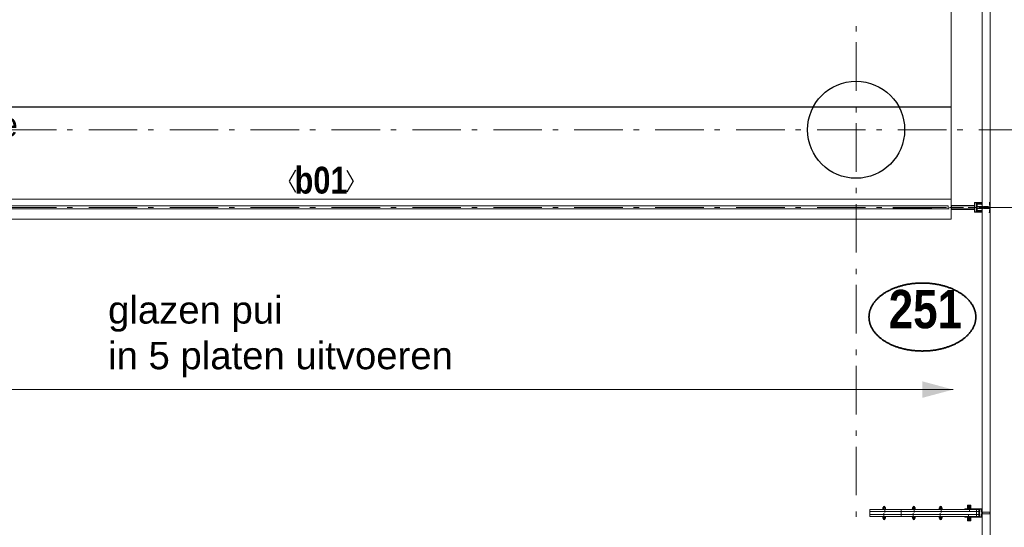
# Model space of a CAD drawing. Header units: millimetres. Extents: x -75976 to 232306, y 42824 to 140527.
# Tile 160 of 199: x 216335 to 221405, y 87332 to 89947. Entities that reach past the tile are written whole.
import ezdxf
from ezdxf.enums import TextEntityAlignment as Align

# ---------------------------------------------------------------- set-up
doc = ezdxf.new("R2010")
doc.units = ezdxf.units.MM
doc.header["$LTSCALE"] = 400
for name, pattern in [('STYLE_06', [1.041641, 0.625, -0.208282, 0.069427, -0.138931]), ('STYLE_15', [0.240945, 0.11811, -0.059055, 0.004724, -0.059055]), ('STYLE_16', [0.177165, 0.11811, -0.059055]), ('STYLE_21', [0.138889, 0.069444, -0.069444])]:
    doc.linetypes.add(name, pattern=pattern)
for name, color, linetype, lineweight in [('Buitenkozijnen', 140, 'Continuous', 15), ('Detailaanduiding', 5, 'Continuous', 70), ('Kozijnmerken', 43, 'Continuous', 9), ('mat-baksteen', 5, 'Continuous', 25), ('mat-beton (ihwg)', 5, 'Continuous', 25), ('mat-glas-vert', 140, 'Continuous', 15), ('None', 7, 'Continuous', 9), ('Tekst', 140, 'Continuous', 15)]:
    doc.layers.add(name, color=color, linetype=linetype, lineweight=lineweight)
doc.layers.add('inlay', color=6, linetype='Continuous')
doc.layers.add('plat', color=5, linetype='Continuous')
doc.styles.add('Arial', font='arial.ttf', dxfattribs={"height": 176.388889})
doc.styles.add('Arial Narrow (bold)', font='ARIALNB.TTF', dxfattribs={"height": 172.861111})
doc.styles.add('s100', font='stylu.ttf', dxfattribs={"height": 100})
doc.styles.get("Standard").update_dxf_attribs({"font": 'arial.ttf'})

# ---------------------------------------------------------------- blocks, each defined once
blk = doc.blocks.new('*U567')
at = {"layer": 'mat-glas-vert', "color": 140, "lineweight": 15}
blk.add_lwpolyline([(44638.1, 8219.8), (44654.1, 8219.8), (44654.1, 2858), (51425.9, 2858), (51425.9, 2842), (44638.1, 2842)], close=True, dxfattribs=at)
at = {"layer": 'None', "color": 8, "linetype": 'Continuous', "lineweight": 5}
blk.add_lwpolyline([(44626.1, 8219.8), (44666.1, 8219.8), (44666.1, 2893), (51440.9, 2892.9), (51440.9, 2790), (50125.7, 2790), (44626.1, 2790)], close=True, dxfattribs=at)
blk = doc.blocks.new('Kolom O 500')
at = {"layer": 'mat-beton (ihwg)', "lineweight": 25}
blk.add_circle((0, 0), 250, dxfattribs=at)
blk = doc.blocks.new('*U394')
at = {"layer": 'None', "color": 8, "lineweight": 5, "flags": 128}
for points in [[(-5, -154.3), (-5, -154.3, 0.414214), (-5.5, -154.8), (-5.5, -172.5), (-5.5, -172.5, 0.414214), (-5, -173), (-4, -173), (-4, -173, 0.414214), (-3.5, -172.5), (-3.5, -172.5, 0.414214), (-4, -172), (-4.5, -172), (-4.5, -168.8), (-4.5, -168.8, -0.414214), (-4, -168.3), (-2.7, -168.3), (-2.7, -168.3, 0.221695), (-1.9, -167.9), (-0.8, -166.5), (-0.8, -166.5, -0.466308), (0.8, -166.5), (2, -167.9), (2, -167.9, 0.221695), (2.7, -168.3), (4, -168.3), (4, -168.3, -0.414214), (4.5, -168.8), (4.5, -172), (4, -172), (4, -172, 0.414214), (3.5, -172.5), (3.5, -172.5, 0.414214), (4, -173), (5, -173), (5, -173, 0.414214), (5.5, -172.5), (5.5, -154.8), (5.5, -154.8, 0.414214), (5, -154.3), (4.7, -154.3), (4.7, -155), (4.7, -155, -0.414214), (4.4, -155.3), (4.1, -155.3), (4.1, -155.3, -0.414214), (3.3, -154.5), (3.3, -150.6), (3.3, -150.6, -0.414214), (4.1, -149.8), (4.4, -149.8), (4.4, -149.8, -0.414214), (4.7, -150.1), (4.7, -150.8), (5, -150.8), (5, -150.8, 0.414214), (5.5, -150.3), (5.5, -137.6), (5.5, -137.6, 0.351868), (5.3, -137.3), (5.3, -137.3, 0.351868), (4.9, -137.5), (4.1, -139.2), (4.1, -139.2, 0.314902), (4.2, -139.4), (4.5, -139.7), (4.5, -139.7, -0.198912), (4.5, -139.9), (4.5, -140.1), (4.5, -140.1, -0.198912), (4.5, -140.3), (4.2, -140.6), (4.2, -140.6, 0.414214), (4.2, -140.8), (4.5, -141.1), (4.5, -141.1, -0.198912), (4.5, -141.3), (4.5, -141.5), (4.5, -141.5, -0.198912), (4.5, -141.7), (4.2, -142), (4.2, -142, 0.414214), (4.2, -142.2), (4.5, -142.5), (4.5, -142.5, -0.198912), (4.5, -142.7), (4.5, -143.2), (4.5, -143.2, -0.087489), (4.5, -143.3), (4.2, -144.1), (4.2, -148.5), (4.2, -148.5, -0.414214), (3.9, -148.8), (-3.9, -148.8), (-3.9, -148.8, -0.414214), (-4.2, -148.5), (-4.2, -144.1), (-4.5, -143.3), (-4.5, -143.3, -0.087489), (-4.5, -143.2), (-4.5, -142.7), (-4.5, -142.7, -0.198912), (-4.4, -142.5), (-4.1, -142.2), (-4.1, -142.2, 0.414214), (-4.1, -142), (-4.4, -141.7), (-4.4, -141.7, -0.198912), (-4.5, -141.5), (-4.5, -141.3), (-4.5, -141.3, -0.198912), (-4.4, -141.1), (-4.1, -140.8), (-4.1, -140.8, 0.414214), (-4.1, -140.6), (-4.4, -140.3), (-4.4, -140.3, -0.198912), (-4.5, -140.1), (-4.5, -139.9), (-4.5, -139.9, -0.198912), (-4.4, -139.7), (-4.1, -139.4), (-4.1, -139.4, 0.314902), (-4.1, -139.2), (-4.9, -137.5), (-4.9, -137.5, 0.351868), (-5.3, -137.3), (-5.3, -137.3, 0.351868), (-5.5, -137.6), (-5.5, -150.3), (-5.5, -150.3, 0.414214), (-5, -150.8), (-4.7, -150.8), (-4.7, -150.1), (-4.7, -150.1, -0.414214), (-4.4, -149.8), (-4.1, -149.8), (-4.1, -149.8, -0.414214), (-3.3, -150.6), (-3.3, -154.5), (-3.3, -154.5, -0.414214), (-4.1, -155.3), (-4.4, -155.3), (-4.4, -155.3, -0.414214), (-4.7, -155), (-4.7, -154.3)], [(-1.8, -149.8, 0.414214), (-2.3, -150.3), (-2.3, -155.1), (-2.3, -155.1, 0.414214), (-2.1, -155.3), (2.1, -155.3), (2.1, -155.3, 0.414214), (2.3, -155.1), (2.3, -150.3), (2.3, -150.3, 0.414214), (1.8, -149.8), (-1.8, -149.8)], [(-4.5, -161.7, -0.414214), (-4, -161.2), (-2.7, -161.2), (-2.7, -161.2, 0.414214), (-2.5, -161), (-2.5, -160.4), (-2.5, -160.4, 0.414214), (-2.7, -160.2), (-4, -160.2), (-4, -160.2, -0.414214), (-4.5, -159.7), (-4.5, -156.8), (-4.5, -156.8, -0.414214), (-4, -156.3), (4, -156.3), (4, -156.3, -0.414214), (4.5, -156.8), (4.5, -159.7), (4.5, -159.7, -0.414214), (4, -160.2), (2.7, -160.2), (2.7, -160.2, 0.414214), (2.5, -160.4), (2.5, -161), (2.5, -161, 0.414214), (2.7, -161.2), (4, -161.2), (4, -161.2, -0.414214), (4.5, -161.7), (4.5, -166.8), (4.5, -166.8, -0.414214), (4, -167.3), (3, -167.3), (3, -167.3, -0.221695), (2.6, -167.1), (1.5, -165.9), (1.5, -165.9, 0.466308), (-1.5, -165.9), (-2.6, -167.1), (-2.6, -167.1, -0.221695), (-2.9, -167.3), (-4, -167.3), (-4, -167.3, -0.414214), (-4.5, -166.8), (-4.5, -161.7)]]:
    blk.add_lwpolyline(points, format="xyb", close=True, dxfattribs=at)
blk = doc.blocks.new('*U395')
at = {"layer": 'None', "color": 8, "lineweight": 5, "flags": 128}
for points in [[(-13.5, -182.8), (-13.5, -181.9), (-14.5, -181.1), (-14.5, -181.1, 0.36397), (-14.9, -181.1), (-14.9, -181.1), (-15.4, -181.5), (-15.4, -181.5, -0.36397), (-15.8, -181.5), (-15.8, -181.5), (-16.3, -181.1), (-16.3, -181.1, 0.36397), (-16.7, -181.1), (-16.7, -181.1), (-17.2, -181.5), (-17.2, -181.5, -0.36397), (-17.6, -181.5), (-17.6, -181.5), (-18.1, -181.1), (-18.1, -181.1, 0.36397), (-18.5, -181.1), (-18.5, -181.1), (-19, -181.5), (-19, -181.5, -0.36397), (-19.4, -181.5), (-19.4, -181.5), (-19.9, -181.1), (-19.9, -181.1, 0.36397), (-20.3, -181.1), (-20.3, -181.1), (-20.8, -181.5), (-20.8, -181.5, -0.36397), (-21.2, -181.5), (-21.2, -181.5), (-21.7, -181.1), (-21.7, -181.1, 0.36397), (-22.1, -181.1), (-22.1, -181.1), (-22.4, -181.3), (-23.2, -181.3), (-23.5, -181.1), (-23.5, -181.1, 0.36397), (-23.9, -181.1), (-23.9, -181.1), (-24.2, -181.3), (-24.5, -181.3), (-24.5, -181.3, -0.267949), (-24.8, -181.2), (-24.8, -181.2), (-24.9, -180.9), (-24.9, -180.9, 0.339454), (-25.3, -180.7), (-25.3, -180.7, 0.339454), (-25.5, -181), (-25.5, -181), (-25.5, -184.4), (-25.5, -184.4, 0.414214), (-25.2, -184.7), (-25.2, -184.7), (-24.3, -184.7), (-24.3, -184.7, 0.414214), (-24, -184.4), (-24, -184.4), (-24, -182.7), (-24, -182.7, 0.236068), (-24.1, -182.5), (-24.1, -182.5), (-24.1, -182.5, -0.548276), (-24, -182.2), (-24, -182.2, -0.548276), (-23.8, -182.4), (-23.8, -182.4), (-23.8, -182.4, 0.250388), (-23.6, -182.3), (-23.6, -182.3), (-22.8, -182.3), (-22.8, -182.3, -0.414214), (-22.5, -182.6), (-22.5, -182.6), (-22.5, -183.3), (-22.5, -183.3, 0.414214), (-22.2, -183.6), (-22.2, -183.6), (-22, -183.6), (-22, -183.6, 0.131652), (-21.8, -183.5), (-21.8, -183.5), (-20.5, -182.8), (-13.5, -182.8)], [(-6, -180.7), (-6, -180.7, -0.388879), (-8.7, -183.2), (-8.7, -183.2), (-20.4, -183.2), (-21.6, -183.9), (-22.9, -183.9), (-22.9, -182.7), (-23.8, -182.7), (-23.8, -184.8), (23.8, -184.8), (23.8, -182.7), (22.9, -182.7), (22.9, -183.9), (21.7, -183.9), (20.4, -183.2), (8.7, -183.2), (8.7, -183.2, -0.388879), (6, -180.7), (6, -180.7), (5.3, -173.2), (2.5, -173.2), (2.5, -171.2), (-2.5, -171.2), (-2.5, -173.2), (-5.3, -173.2), (-6, -180.7)], [(13.5, -182.8), (13.5, -181.9), (14.5, -181.1), (14.5, -181.1, -0.36397), (14.9, -181.1), (14.9, -181.1), (15.4, -181.5), (15.4, -181.5, 0.36397), (15.8, -181.5), (15.8, -181.5), (16.3, -181.1), (16.3, -181.1, -0.36397), (16.7, -181.1), (16.7, -181.1), (17.2, -181.5), (17.2, -181.5, 0.36397), (17.6, -181.5), (17.6, -181.5), (18.1, -181.1), (18.1, -181.1, -0.36397), (18.5, -181.1), (18.5, -181.1), (19, -181.5), (19, -181.5, 0.36397), (19.4, -181.5), (19.4, -181.5), (19.9, -181.1), (19.9, -181.1, -0.36397), (20.3, -181.1), (20.3, -181.1), (20.8, -181.5), (20.8, -181.5, 0.36397), (21.2, -181.5), (21.2, -181.5), (21.7, -181.1), (21.7, -181.1, -0.36397), (22.1, -181.1), (22.1, -181.1), (22.4, -181.3), (23.2, -181.3), (23.5, -181.1), (23.5, -181.1, -0.36397), (23.9, -181.1), (23.9, -181.1), (24.2, -181.3), (24.5, -181.3), (24.5, -181.3, 0.267949), (24.8, -181.2), (24.8, -181.2), (25, -180.9), (25, -180.9, -0.339454), (25.3, -180.7), (25.3, -180.7, -0.339454), (25.5, -181), (25.5, -181), (25.5, -184.4), (25.5, -184.4, -0.414214), (25.2, -184.7), (25.2, -184.7), (24.3, -184.7), (24.3, -184.7, -0.414214), (24, -184.4), (24, -184.4), (24, -182.7), (24, -182.7, -0.236068), (24.1, -182.5), (24.1, -182.5), (24.1, -182.5, 0.548276), (24.1, -182.2), (24.1, -182.2, 0.548276), (23.9, -182.4), (23.9, -182.4), (23.9, -182.4, -0.250388), (23.6, -182.3), (23.6, -182.3), (22.8, -182.3), (22.8, -182.3, 0.414214), (22.5, -182.6), (22.5, -182.6), (22.5, -183.3), (22.5, -183.3, -0.414214), (22.2, -183.6), (22.2, -183.6), (22, -183.6), (22, -183.6, -0.131652), (21.8, -183.5), (21.8, -183.5), (20.5, -182.8), (13.5, -182.8)]]:
    blk.add_lwpolyline(points, format="xyb", close=True, dxfattribs=at)
blk = doc.blocks.new('verticale stijl 150x50 UV')
at = {"layer": 'None', "color": 8, "linetype": 'STYLE_15', "lineweight": 5}
blk.add_line((0, -216), (0, 35), dxfattribs=at)
at = {"layer": 'None', "color": 8, "lineweight": 5}
for p, q in [((-25.6, -142.7), (-25.6, -142.7)), ((-25.6, -144.4), (-25.6, -144.4)), ((-24.8, -133.4), (-24.8, -133.4)), ((-24.8, -134.2), (-24.8, -134.2)), ((-24.8, -135), (-24.8, -135)), ((-24.8, -135.8), (-24.8, -135.8)), ((-24.8, -136.6), (-24.8, -136.6)), ((-24.8, -137.4), (-24.8, -137.4)), ((-24.8, -138.3), (-24.8, -138.3)), ((-24.8, -139.1), (-24.8, -139.1)), ((-24.8, -139.9), (-24.8, -139.9)), ((-24.8, -140.7), (-24.8, -140.7)), ((-24.8, -141.5), (-24.8, -141.5)), ((-24.8, -142.3), (-24.8, -142.3)), ((-24.8, -143.1), (-24.8, -143.1)), ((-24.8, -144.8), (-24.8, -144.8)), ((-24, -133), (-24, -133)), ((-24, -133.8), (-24, -133.8)), ((-24, -134.6), (-24, -134.6)), ((-24, -135.4), (-24, -135.4)), ((-24, -136.2), (-24, -136.2)), ((-24, -137), (-24, -137)), ((-24, -137.9), (-24, -137.9)), ((-24, -138.7), (-24, -138.7)), ((-24, -139.5), (-24, -139.5)), ((-24, -140.3), (-24, -140.3)), ((-24, -141.1), (-24, -141.1)), ((-24, -141.9), (-24, -141.9)), ((-24, -142.7), (-24, -142.7)), ((-24, -144.4), (-24, -144.4)), ((-23.2, -133.4), (-23.2, -133.4)), ((-23.2, -134.2), (-23.2, -134.2)), ((-23.2, -135), (-23.2, -135)), ((-23.2, -135.8), (-23.2, -135.8)), ((-23.2, -136.6), (-23.2, -136.6)), ((-23.2, -137.4), (-23.2, -137.4)), ((-23.2, -138.3), (-23.2, -138.3)), ((-23.2, -139.1), (-23.2, -139.1)), ((-23.2, -139.9), (-23.2, -139.9)), ((-23.2, -140.7), (-23.2, -140.7)), ((-23.2, -141.5), (-23.2, -141.5)), ((-23.2, -144.8), (-23.2, -144.8)), ((-22.4, -133), (-22.4, -133)), ((-22.4, -133.8), (-22.4, -133.8)), ((-22.4, -134.6), (-22.4, -134.6)), ((-22.4, -140.3), (-22.4, -140.3)), ((-22.4, -141.1), (-22.4, -141.1)), ((-22.4, -144.4), (-22.4, -144.4)), ((-21.6, -126.9), (-21.6, -126.9)), ((-21.6, -127.7), (-21.6, -127.7)), ((-21.6, -128.5), (-21.6, -128.5)), ((-21.6, -129.3), (-21.6, -129.3)), ((-21.6, -130.1), (-21.6, -130.1)), ((-21.6, -130.9), (-21.6, -130.9)), ((-21.6, -131.8), (-21.6, -131.8)), ((-21.6, -132.6), (-21.6, -132.6)), ((-21.6, -133.4), (-21.6, -133.4)), ((-21.6, -134.2), (-21.6, -134.2)), ((-21.6, -135), (-21.6, -135)), ((-21.6, -139.9), (-21.6, -139.9)), ((-21.6, -140.7), (-21.6, -140.7)), ((-21.6, -141.5), (-21.6, -141.5)), ((-21.6, -144.8), (-21.6, -144.8)), ((-20.7, -126.5), (-20.7, -126.5)), ((-20.7, -128.9), (-20.7, -128.9)), ((-20.7, -129.7), (-20.7, -129.7)), ((-20.7, -130.5), (-20.7, -130.5)), ((-20.7, -131.4), (-20.7, -131.4)), ((-20.7, -132.2), (-20.7, -132.2)), ((-20.7, -133), (-20.7, -133)), ((-20.7, -133.8), (-20.7, -133.8)), ((-20.7, -134.6), (-20.7, -134.6)), ((-20.7, -135.4), (-20.7, -135.4)), ((-20.7, -136.2), (-20.7, -136.2)), ((-20.7, -137), (-20.7, -137)), ((-20.7, -137.9), (-20.7, -137.9)), ((-20.7, -138.7), (-20.7, -138.7)), ((-20.7, -139.5), (-20.7, -139.5)), ((-20.7, -140.3), (-20.7, -140.3)), ((-20.7, -141.1), (-20.7, -141.1)), ((-20.7, -144.4), (-20.7, -144.4)), ((-19.9, -126.1), (-19.9, -126.1)), ((-19.9, -130.1), (-19.9, -130.1)), ((-19.9, -130.9), (-19.9, -130.9)), ((-19.9, -131.8), (-19.9, -131.8)), ((-19.9, -132.6), (-19.9, -132.6)), ((-19.9, -133.4), (-19.9, -133.4)), ((-19.9, -134.2), (-19.9, -134.2)), ((-19.9, -135), (-19.9, -135)), ((-19.9, -135.8), (-19.9, -135.8)), ((-19.9, -136.6), (-19.9, -136.6)), ((-19.9, -137.4), (-19.9, -137.4)), ((-19.9, -138.3), (-19.9, -138.3)), ((-19.9, -139.1), (-19.9, -139.1)), ((-19.9, -139.9), (-19.9, -139.9)), ((-19.9, -140.7), (-19.9, -140.7)), ((-19.9, -141.5), (-19.9, -141.5)), ((-19.9, -142.3), (-19.9, -142.3)), ((-19.9, -143.1), (-19.9, -143.1)), ((-19.9, -143.9), (-19.9, -143.9)), ((-19.1, -126.5), (-19.1, -126.5)), ((-19.1, -127.3), (-19.1, -127.3)), ((-19.1, -128.9), (-19.1, -128.9)), ((-19.1, -129.7), (-19.1, -129.7)), ((-19.1, -130.5), (-19.1, -130.5)), ((-19.1, -131.4), (-19.1, -131.4)), ((-19.1, -132.2), (-19.1, -132.2)), ((-19.1, -133), (-19.1, -133)), ((-19.1, -133.8), (-19.1, -133.8)), ((-19.1, -134.6), (-19.1, -134.6)), ((-19.1, -140.3), (-19.1, -140.3)), ((-19.1, -141.1), (-19.1, -141.1)), ((-19.1, -141.9), (-19.1, -141.9)), ((-18.3, -127.7), (-18.3, -127.7)), ((-18.3, -128.5), (-18.3, -128.5)), ((-18.3, -129.3), (-18.3, -129.3)), ((-18.3, -133.4), (-18.3, -133.4)), ((-18.3, -134.2), (-18.3, -134.2)), ((-18.3, -135), (-18.3, -135)), ((-18.3, -139.9), (-18.3, -139.9)), ((-18.3, -140.7), (-18.3, -140.7)), ((-18.3, -141.5), (-18.3, -141.5)), ((-18.3, -142.3), (-18.3, -142.3)), ((-17.5, -133), (-17.5, -133)), ((-17.5, -133.8), (-17.5, -133.8)), ((-17.5, -134.6), (-17.5, -134.6)), ((-17.5, -135.4), (-17.5, -135.4)), ((-17.5, -136.2), (-17.5, -136.2)), ((-17.5, -137), (-17.5, -137)), ((-17.5, -137.9), (-17.5, -137.9)), ((-17.5, -138.7), (-17.5, -138.7)), ((-17.5, -139.5), (-17.5, -139.5)), ((-17.5, -140.3), (-17.5, -140.3)), ((-17.5, -141.1), (-17.5, -141.1)), ((-17.5, -141.9), (-17.5, -141.9)), ((-17.5, -142.7), (-17.5, -142.7)), ((-16.7, -133.4), (-16.7, -133.4)), ((-16.7, -134.2), (-16.7, -134.2)), ((-16.7, -135), (-16.7, -135)), ((-16.7, -135.8), (-16.7, -135.8)), ((-16.7, -136.6), (-16.7, -136.6)), ((-16.7, -137.4), (-16.7, -137.4)), ((-16.7, -138.3), (-16.7, -138.3)), ((-16.7, -139.1), (-16.7, -139.1)), ((-16.7, -139.9), (-16.7, -139.9)), ((-16.7, -140.7), (-16.7, -140.7)), ((-16.7, -141.5), (-16.7, -141.5)), ((-16.7, -142.3), (-16.7, -142.3)), ((-16.7, -143.1), (-16.7, -143.1)), ((-15.9, -141.1), (-15.9, -141.1)), ((-15.9, -141.9), (-15.9, -141.9)), ((-15.9, -142.7), (-15.9, -142.7)), ((-15.9, -144.4), (-15.9, -144.4)), ((-15.1, -142.3), (-15.1, -142.3)), ((-15.1, -143.1), (-15.1, -143.1)), ((-15.1, -143.9), (-15.1, -143.9)), ((-15.1, -144.8), (-15.1, -144.8)), ((-14.2, -141.9), (-14.2, -141.9)), ((-14.2, -142.7), (-14.2, -142.7)), ((-14.2, -143.5), (-14.2, -143.5)), ((-14.2, -144.4), (-14.2, -144.4)), ((-13.4, -143.1), (-13.4, -143.1)), ((-13.4, -143.9), (-13.4, -143.9))]:
    blk.add_line(p, q, dxfattribs=at)
at = {"layer": 'None', "color": 8, "linetype": 'STYLE_16', "lineweight": 5}
for p, q in [((-2.2, -155.1), (0, -154.5)), ((-2.2, -156.7), (-2.2, -155.1)), ((-1.5, -156.9), (-1.5, -155)), ((-1, -157), (-1, -155.1)), ((2.3, -155.1), (0, -154.5)), ((1, -157), (1, -155.1)), ((1.5, -156.9), (1.5, -155)), ((2.3, -156.7), (2.3, -155.1))]:
    blk.add_line(p, q, dxfattribs=at)
at = {"layer": 'None', "color": 8, "linetype": 'Continuous', "lineweight": 5, "flags": 128}
for points in [[(-10, 15.4), (10, 15.4), (10, -104.8), (25, -104.8), (25, -116.8), (-25, -116.8), (-25, -104.8), (-10, -104.8)], [(-8, 13.4), (-8, -104.8), (8, -104.8), (8, 13.4)], [(8, -106.8), (-8, -106.8), (-23, -106.8), (-23, -114.8), (23, -114.8), (23, -106.8)]]:
    blk.add_lwpolyline(points, close=True, dxfattribs=at)
at = {"layer": 'None', "color": 8, "lineweight": 5, "flags": 128}
for points in [[(-14.8, -144.8), (-14.8, -144.8, 0.390793), (-13.2, -143.5), (-13.2, -143.5, 0.390793), (-14.4, -141.8), (-14.4, -141.8, -0.352623), (-16, -139.9), (-16, -133.1), (-16, -133.1, 0.414214), (-16.3, -132.8), (-17.6, -132.8), (-18.1, -133), (-18.1, -133, -0.520293), (-18.3, -132.8), (-18.3, -130.1), (-18.2, -130), (-18.2, -128), (-18.2, -128, -0.577863), (-18.1, -127.7), (-18, -127.7), (-18, -127.7, 0.366605), (-17.7, -127.5), (-17.7, -127.5, 0.366605), (-17.9, -127.1), (-17.9, -127.1, -0.130834), (-19.2, -126.1), (-19.2, -126.1, 0.439074), (-20.7, -126.1), (-20.7, -126.1, -0.133252), (-22, -127.1), (-22, -127.1, 0.366605), (-22.2, -127.5), (-22.2, -127.5, 0.366605), (-21.9, -127.7), (-21.8, -127.7), (-21.8, -127.7, -0.577455), (-21.8, -128), (-21.8, -130), (-21.6, -130.1), (-21.6, -132.8), (-21.6, -132.8, -0.52048), (-21.9, -133), (-22.4, -132.8), (-24.7, -132.8), (-24.7, -132.8, 0.414214), (-25, -133.1), (-25, -140.9), (-25, -140.9, -0.255976), (-25.9, -142.6), (-25.9, -142.6, 0.749676), (-25.3, -144.8), (-21.2, -144.8), (-21.2, -144.8, 0.414214), (-19.2, -142.8), (-19.2, -142.8, -0.402808), (-18.7, -142.3), (-18.7, -142.3, -0.402808), (-18.2, -142.8), (-18.2, -142.8, 0.233259), (-18, -143.1), (-14.6, -143.6), (-14.6, -143.6, -0.419014), (-14.5, -143.7), (-14.5, -143.7, -0.419014), (-14.6, -143.8), (-16, -143.8), (-16, -143.8, 0.414214), (-16.5, -144.3), (-16.5, -144.3, 0.414214), (-16, -144.8)], [(-23.2, -141.6), (-23.2, -141.6, 0.418874), (-23.7, -142.1), (-23.7, -142.1, -0.396568), (-25.3, -143.4), (-25.3, -143.4, 0.437017), (-25.7, -143.7), (-25.7, -143.7, 0.437017), (-25.4, -144), (-21.9, -144), (-21.9, -144, 0.263556), (-20.2, -143), (-20.2, -143, 0.552342), (-20.8, -141.8)], [(25, -132.6), (25, -116.8), (23.1, -116.8), (-23.1, -116.8), (-25, -116.8), (-25, -132.6), (-22.1, -132.6), (-22.1, -128), (-22.6, -128), (-22.6, -126.6), (-22.1, -126.6), (-22.1, -124.7), (-21.9, -124.5), (-21.9, -120.3), (-21.9, -120.3, -0.414214), (-20.2, -118.6), (-20.1, -118.6), (-20.1, -118.6, -0.414214), (-18.4, -120.3), (-18.4, -124.5), (-18.2, -124.7), (-18.2, -126.6), (-17.7, -126.6), (-17.7, -128), (-18.2, -128), (-18.2, -132.6), (-16.3, -132.6), (-16.3, -119.8), (-16.3, -119.8, -0.414214), (-15.1, -118.6), (-15.1, -118.6), (-6.5, -118.6), (-6.5, -118.6, -0.414214), (-5.3, -119.8), (-5.3, -136.8), (-3.9, -136.8), (-3.9, -139.6), (-4.3, -140), (-3.9, -140.4), (-3.9, -141), (-4.3, -141.4), (-3.9, -141.8), (-3.9, -142.4), (-4.3, -142.8), (-3.9, -143.8), (-3.9, -148.6), (-2.2, -148.6), (-2.2, -137.8), (-2.2, -137.8, -0.414214), (0, -135.6), (0, -135.6), (0, -135.6, -0.414214), (2.2, -137.8), (2.2, -148.6), (3.9, -148.6), (3.9, -143.8), (4.3, -142.8), (3.9, -142.4), (3.9, -141.8), (4.3, -141.4), (3.9, -141), (3.9, -140.4), (4.3, -140), (3.9, -139.6), (3.9, -136.8), (5.4, -136.8), (5.4, -119.8), (5.4, -119.8, -0.414214), (6.6, -118.6), (6.6, -118.6), (15.1, -118.6), (15.1, -118.6, -0.414214), (16.3, -119.8), (16.3, -132.6), (18.2, -132.6), (18.2, -128), (17.7, -128), (17.7, -126.6), (18.2, -126.6), (18.2, -124.7), (18.5, -124.5), (18.5, -120.3), (18.5, -120.3, -0.414214), (20.2, -118.6), (20.2, -118.6), (20.2, -118.6, -0.414214), (21.9, -120.3), (21.9, -124.5), (22.1, -124.7), (22.1, -126.6), (22.6, -126.6), (22.6, -128), (22.1, -128), (22.1, -132.6)], [(-23, -135.9), (-23, -135.9, -0.414214), (-22.1, -135), (-22.1, -135, -0.414214), (-21.3, -135.9), (-21.3, -138.8), (-21.3, -138.8, -0.414214), (-22.1, -139.6), (-22.1, -139.6, -0.414214), (-23, -138.8)], [(-21, -127.8, -0.29188), (-20.8, -127.3), (-20.3, -126.9), (-20.3, -126.9, -0.344328), (-19.7, -126.9), (-19.2, -127.3), (-19.2, -127.3, -0.29188), (-19, -127.8), (-19.4, -129.5), (-19.4, -129.5, -0.348796), (-20, -130), (-20, -130, -0.348796), (-20.6, -129.5), (-21, -127.8)], [(-18.8, -139.6, -0.414214), (-19.7, -138.8), (-19.7, -135.9), (-19.7, -135.9, -0.414214), (-18.8, -135), (-18.8, -135, -0.414214), (-18, -135.9), (-18, -138.8), (-18, -138.8, -0.414214), (-18.8, -139.6)], [(14.8, -144.8), (14.8, -144.8, -0.390793), (13.3, -143.5), (13.3, -143.5, -0.390793), (14.4, -141.8), (14.4, -141.8, 0.352623), (16, -139.9), (16, -133.1), (16, -133.1, -0.414214), (16.3, -132.8), (17.6, -132.8), (18.1, -133), (18.1, -133, 0.520293), (18.4, -132.8), (18.4, -130.1), (18.2, -130), (18.2, -128), (18.2, -128, 0.577863), (18.2, -127.7), (18.1, -127.7), (18.1, -127.7, -0.366605), (17.8, -127.5), (17.8, -127.5, -0.366605), (18, -127.1), (18, -127.1, 0.130834), (19.3, -126.1), (19.3, -126.1, -0.439074), (20.7, -126.1), (20.7, -126.1, 0.133252), (22.1, -127.1), (22.1, -127.1, -0.366605), (22.3, -127.5), (22.3, -127.5, -0.366605), (22, -127.7), (21.9, -127.7), (21.9, -127.7, 0.577455), (21.8, -128), (21.8, -130), (21.7, -130.1), (21.7, -132.8), (21.7, -132.8, 0.52048), (21.9, -133), (22.4, -132.8), (24.7, -132.8), (24.7, -132.8, -0.414214), (25, -133.1), (25, -140.9), (25, -140.9, 0.255976), (25.9, -142.6), (25.9, -142.6, -0.749676), (25.3, -144.8), (21.2, -144.8), (21.2, -144.8, -0.414214), (19.2, -142.8), (19.2, -142.8, 0.402808), (18.7, -142.3), (18.7, -142.3, 0.402808), (18.2, -142.8), (18.2, -142.8, -0.233259), (18, -143.1), (14.6, -143.6), (14.6, -143.6, 0.419014), (14.5, -143.7), (14.5, -143.7, 0.419014), (14.6, -143.8), (16, -143.8), (16, -143.8, -0.414214), (16.5, -144.3), (16.5, -144.3, -0.414214), (16, -144.8)], [(18.9, -139.6, 0.414214), (19.7, -138.8), (19.7, -135.9), (19.7, -135.9, 0.414214), (18.9, -135), (18.9, -135, 0.414214), (18, -135.9), (18, -138.8), (18, -138.8, 0.414214), (18.9, -139.6)], [(21, -127.8, 0.29188), (20.8, -127.3), (20.3, -126.9), (20.3, -126.9, 0.344328), (19.7, -126.9), (19.2, -127.3), (19.2, -127.3, 0.29188), (19, -127.8), (19.4, -129.5), (19.4, -129.5, 0.348796), (20, -130), (20, -130, 0.348796), (20.6, -129.5), (21, -127.8)], [(23.2, -141.6), (23.2, -141.6, -0.418874), (23.7, -142.1), (23.7, -142.1, 0.396568), (25.3, -143.4), (25.3, -143.4, -0.437017), (25.7, -143.7), (25.7, -143.7, -0.437017), (25.4, -144), (21.9, -144), (21.9, -144, -0.263556), (20.2, -143), (20.2, -143, -0.552342), (20.8, -141.8)], [(23, -135.9), (23, -135.9, 0.414214), (22.2, -135), (22.2, -135, 0.414214), (21.3, -135.9), (21.3, -138.8), (21.3, -138.8, 0.414214), (22.2, -139.6), (22.2, -139.6, 0.414214), (23, -138.8)], [(0, -157.1), (0, -157.1, -0.163834), (-4.3, -155.6), (-4.3, -155.6), (-4.3, -155.6, -0.234469), (-4.7, -154.8), (-4.7, -154.8), (-4.7, -153.6), (4.8, -153.6), (4.8, -154.8), (4.8, -154.8, -0.234469), (4.4, -155.6), (4.4, -155.6), (4.4, -155.6, -0.163834), (0, -157.1), (0, -157.1)]]:
    blk.add_lwpolyline(points, format="xyb", close=True, dxfattribs=at)
blk.add_lwpolyline([(4, -118.6), (4, -134.3), (-4, -134.3), (-4, -118.6)], close=True, dxfattribs=at)
at = {"layer": 'None', "color": 8, "linetype": 'STYLE_16', "lineweight": 5}
for centre, radius, start, end in [((-1.6, -158.4), 3.38, 79.3357, 100.6643), ((0, -163.2), 8.16, 82.9585, 97.0415), ((0, -160.4), 3.5, 73.4149, 106.5851), ((1.6, -158.4), 3.38, 79.3357, 100.6643)]:
    blk.add_arc(centre, radius, start, end, dxfattribs=at)
at = {"layer": 'None', "color": 7}
for name in ['*U394', '*U395']:
    blk.add_blockref(name, (0, 0), dxfattribs=at)
blk = doc.blocks.new('Vliesgevelelement 4 150x50 1_200')
at = {"layer": 'Buitenkozijnen', "color": 7, "xscale": -1, "rotation": 270.0000000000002}
blk.add_blockref('verticale stijl 150x50 UV', (-5.2, 0), dxfattribs=at)
blk = doc.blocks.new('Kozijnmerk 50')
at = {"layer": 'Kozijnmerken', "color": 92, "linetype": 'Continuous', "lineweight": 25}
for points in [[(-132.2, 50.6), (-164.8, -5.8), (-132.2, -62.1)], [(132.2, 50.6), (164.8, -5.8), (132.2, -62.1)]]:
    blk.add_lwpolyline(points, dxfattribs=at)
at = {"layer": 'None', "color": 43, "style": 'Arial Narrow (bold)'}
blk.add_attdef('merk', text='', height=138.3, dxfattribs=at).set_placement((0, 0), align=Align.MIDDLE_CENTER)
blk = doc.blocks.new('*U1154')
at = {"layer": 'mat-glas-vert', "lineweight": 15}
blk.add_lwpolyline([(51183.6, 1283.5), (51583.6, 1283.5), (51583.6, 1268.5), (51183.6, 1268.5)], close=True, dxfattribs=at)
at = {"layer": 'None', "color": 8, "lineweight": 5}
for points in [[(51183.6, 1294), (51583.6, 1294), (51583.6, 1284), (51183.6, 1284)], [(51183.6, 1268), (51583.6, 1268), (51583.6, 1258), (51183.6, 1258)], [(51598.1, 1298), (51601.1, 1298), (51601.1, 1281), (51598.1, 1281)], [(51598.1, 1271), (51601.1, 1271), (51601.1, 1254), (51598.1, 1254)], [(51640.1, 1276), (51641.1, 1271), (51601.1, 1271), (51602.1, 1276), (51601.1, 1281), (51641.1, 1281)]]:
    blk.add_lwpolyline(points, close=True, dxfattribs=at)
at = {"layer": 'None', "color": 43, "lineweight": 9}
for points in [[(51598.1, 1281), (51598.1, 1298), (51511.1, 1298), (51511.1, 1295), (51595.1, 1295), (51595.1, 1281)], [(51598.1, 1271), (51598.1, 1254), (51511.1, 1254), (51511.1, 1257), (51595.1, 1257), (51595.1, 1271)]]:
    blk.add_lwpolyline(points, close=True, dxfattribs=at)
blk = doc.blocks.new('Detail')
at = {"layer": 'Detailaanduiding', "color": 1, "linetype": 'Continuous', "lineweight": 35}
blk.add_open_spline([(-134.1, 153.9), (-70.3, 177.4), (77, 177.4), (140.9, 153.9), (204.7, 130.5), (241.5, 89.9), (278.4, 49.3), (278.4, 2.4), (278.4, -44.5), (241.5, -85.1), (204.7, -125.7), (140.9, -149.2), (77, -172.6), (-70.3, -172.6), (-134.1, -149.2), (-198, -125.7), (-234.8, -85.1), (-271.6, -44.5), (-271.6, 2.4), (-271.6, 49.3), (-234.8, 89.9), (-198, 130.5), (-134.1, 153.9)], degree=2, knots=[0, 0, 0, 0.097932, 0.195864, 0.195864, 0.280023, 0.280023, 0.347931, 0.347931, 0.415846, 0.415846, 0.5, 0.5, 0.597932, 0.695864, 0.695864, 0.780023, 0.780023, 0.847931, 0.847931, 0.915846, 0.915846, 1, 1, 1], dxfattribs=at)
at = {"layer": 'Detailaanduiding', "style": 'Arial Narrow (bold)'}
blk.add_attdef('Detail', text='', height=197.6, dxfattribs=at).set_placement((-170.2, 142.2), align=Align.TOP_LEFT)
at = {"layer": 'None', "color": 0, "flags": 1}
blk.add_attdef('Fragment', (-271.6, -528.2), '', height=197.6, dxfattribs=at)
blk = doc.blocks.new('ba-bout glaszwaard')
at = {"layer": 'None', "color": 8, "lineweight": 5}
for p, q in [((-11.5, 5), (-9.5, 5)), ((47.5, 5), (45.5, 5)), ((-11.5, -5), (-9.5, -5)), ((47.5, -5), (45.5, -5))]:
    blk.add_line(p, q, dxfattribs=at)
at = {"layer": 'None', "color": 8, "linetype": 'Continuous', "lineweight": 5}
for p, q in [((-2.5, 3), (-8.5, 3)), ((38.5, 3), (44.5, 3)), ((-2.5, -3), (-8.5, -3)), ((38.5, -3), (44.5, -3))]:
    blk.add_line(p, q, dxfattribs=at)
at = {"layer": 'None', "color": 8, "linetype": 'STYLE_21', "lineweight": 5}
blk.add_lwpolyline([(-11.5, 2.5), (47.5, 2.5), (47.5, -2.5), (-11.5, -2.5)], close=True, dxfattribs=at)
at = {"layer": 'None', "color": 8, "linetype": 'Continuous', "lineweight": 5, "flags": 128}
for points in [[(-1.5, 6, 0.414214), (-2.5, 7), (-8.5, 7, 0.414214), (-9.5, 6), (-9.5, -6, 0.414214), (-8.5, -7), (-2.5, -7, 0.414214), (-1.5, -6)], [(37.5, 6, -0.414214), (38.5, 7), (44.5, 7, -0.414214), (45.5, 6), (45.5, -6, -0.414214), (44.5, -7), (38.5, -7, -0.414214), (37.5, -6)]]:
    blk.add_lwpolyline(points, format="xyb", close=True, dxfattribs=at)
at = {"layer": 'None', "color": 8, "linetype": 'Continuous', "lineweight": 5}
for points in [[(-1.5, 9), (-0.5, 9), (-0.5, -9), (-1.5, -9)], [(36.5, 9), (37.5, 9), (37.5, -9), (36.5, -9)]]:
    blk.add_lwpolyline(points, close=True, dxfattribs=at)
at = {"layer": 'None', "color": 8, "lineweight": 5}
for centre, start, end in [((-11.5, 0), 90, 270), ((47.5, 0), 270, 90)]:
    blk.add_arc(centre, 5, start, end, dxfattribs=at)
at = {"layer": 'None', "color": 8, "linetype": 'Continuous', "lineweight": 5}
for centre, start, end in [((-8.5, 4), 180, 270), ((-8.5, 2), 90, 180), ((-2.5, 4), 270, 0), ((-2.5, 2), 0, 90), ((38.5, 4), 180, 270), ((38.5, 2), 90, 180), ((44.5, 4), 270, 0), ((44.5, 2), 0, 90), ((-8.5, -2), 180, 270), ((-8.5, -4), 90, 180), ((-2.5, -4), 0, 90), ((38.5, -4), 90, 180), ((44.5, -2), 270, 0), ((44.5, -4), 0, 90)]:
    blk.add_arc(centre, 1, start, end, dxfattribs=at)
blk = doc.blocks.new('*U1306')
at = {"layer": 'None', "color": 8, "lineweight": 5}
for p, q in [((-15.5, -507.1), (-13.5, -507.1)), ((-15.5, -517.1), (-13.5, -517.1)), ((51.5, -507.1), (49.5, -507.1)), ((51.5, -517.1), (49.5, -517.1))]:
    blk.add_line(p, q, dxfattribs=at)
at = {"layer": 'None', "color": 8, "linetype": 'Continuous', "lineweight": 5}
for p, q in [((-6.5, -509.1), (-12.5, -509.1)), ((-6.5, -515.1), (-12.5, -515.1)), ((42.5, -509.1), (48.5, -509.1)), ((42.5, -515.1), (48.5, -515.1))]:
    blk.add_line(p, q, dxfattribs=at)
for points in [[(-22, -503.1), (-4.5, -503.1), (-4.5, -521.1), (-22, -521.1)], [(-5.5, -503.1), (-4.5, -503.1), (-4.5, -521.1), (-5.5, -521.1)], [(40.5, -503.1), (58, -503.1), (58, -521.1), (40.5, -521.1)], [(40.5, -503.1), (41.5, -503.1), (41.5, -521.1), (40.5, -521.1)]]:
    blk.add_lwpolyline(points, close=True, dxfattribs=at)
at = {"layer": 'None', "color": 8, "linetype": 'Continuous', "lineweight": 5, "flags": 128}
for points in [[(-5.5, -506.1, 0.414214), (-6.5, -505.1), (-12.5, -505.1, 0.414214), (-13.5, -506.1), (-13.5, -518.1, 0.414214), (-12.5, -519.1), (-6.5, -519.1, 0.414214), (-5.5, -518.1)], [(41.5, -506.1, -0.414214), (42.5, -505.1), (48.5, -505.1, -0.414214), (49.5, -506.1), (49.5, -518.1, -0.414214), (48.5, -519.1), (42.5, -519.1, -0.414214), (41.5, -518.1)]]:
    blk.add_lwpolyline(points, format="xyb", close=True, dxfattribs=at)
at = {"layer": 'None', "color": 8, "linetype": 'STYLE_21', "lineweight": 5}
blk.add_lwpolyline([(-15.5, -509.6), (51.5, -509.6), (51.5, -514.6), (-15.5, -514.6)], close=True, dxfattribs=at)
at = {"layer": 'None', "color": 8, "lineweight": 5}
for centre, start, end in [((-15.5, -512.1), 90, 270), ((51.5, -512.1), 270, 90)]:
    blk.add_arc(centre, 5, start, end, dxfattribs=at)
at = {"layer": 'None', "color": 8, "linetype": 'Continuous', "lineweight": 5}
for centre, start, end in [((-12.5, -508.1), 180, 270), ((-12.5, -510.1), 90, 180), ((-12.5, -514.1), 180, 270), ((-12.5, -516.1), 90, 180), ((-6.5, -508.1), 270, 0), ((-6.5, -510.1), 0, 90), ((-6.5, -516.1), 0, 90), ((42.5, -508.1), 180, 270), ((42.5, -510.1), 90, 180), ((42.5, -516.1), 90, 180), ((48.5, -508.1), 270, 0), ((48.5, -510.1), 0, 90), ((48.5, -514.1), 270, 0), ((48.5, -516.1), 0, 90)]:
    blk.add_arc(centre, 1, start, end, dxfattribs=at)
blk = doc.blocks.new('*U1307')
at = {"layer": 'mat-glas-vert', "lineweight": 15}
blk.add_lwpolyline([(10.5, 0), (25.5, 0), (25.5, -550), (10.5, -550)], close=True, dxfattribs=at)
at = {"layer": 'None', "color": 8, "lineweight": 5}
for points in [[(0, 0), (10, 0), (10, -550), (0, -550)], [(26, 0), (36, 0), (36, -550), (26, -550)], [(-4, -577), (13, -577), (13, -580), (-4, -580)], [(18, -619), (13, -620), (13, -580), (18, -581), (23, -580), (23, -620)], [(23, -577), (40, -577), (40, -580), (23, -580)]]:
    blk.add_lwpolyline(points, close=True, dxfattribs=at)
at = {"layer": 'None', "color": 43, "lineweight": 9}
for points in [[(13, -577), (-4, -577), (-4, -490), (-1, -490), (-1, -574), (13, -574)], [(23, -577), (40, -577), (40, -490), (37, -490), (37, -574), (23, -574)]]:
    blk.add_lwpolyline(points, close=True, dxfattribs=at)
at = {"layer": 'None', "color": 140, "lineweight": 15}
blk.add_lwpolyline([(0, -550), (36, -550), (36, -565), (0, -565)], close=True, dxfattribs=at)
at = {"layer": 'None', "color": 8}
for p in [(0, -75), (0, -226.9), (0, -365.6)]:
    blk.add_blockref('ba-bout glaszwaard', p, dxfattribs=at)
at = {"layer": 'None', "color": 7}
blk.add_blockref('*U1306', (0, 0), dxfattribs=at)
blk = doc.blocks.new('glazen vin')
at = {"layer": 'None', "color": 7}
blk.add_blockref('*U1307', (0, 0), dxfattribs=at)
blk = doc.blocks.new('*U1309')
at = {"layer": 'Buitenkozijnen', "color": 140, "linetype": 'Continuous', "lineweight": 15}
for points in [[(51601.1, -5040), (51601.1, 28036)], [(51601.1, -5040), (51601.1, 28036), (51641.1, 28036), (51641.1, -5040)], [(51601.1, -5040), (51601.1, 28036), (51641.1, 28036), (51641.1, -5040)], [(51641.1, -5040), (51641.1, 28036)]]:
    blk.add_lwpolyline(points, close=True, dxfattribs=at)
blk = doc.blocks.new('*U1368')
at = {"layer": 'mat-glas-vert', "color": 140, "lineweight": 15}
blk.add_lwpolyline([(44638.1, 8219.8), (44654.1, 8219.8), (44654.1, 2858), (51425.9, 2858), (51425.9, 2842), (44638.1, 2842)], close=True, dxfattribs=at)
at = {"layer": 'None', "color": 8, "linetype": 'Continuous', "lineweight": 5}
blk.add_lwpolyline([(44626.1, 8219.8), (44666.1, 8219.8), (44666.1, 2893), (51440.9, 2892.9), (51440.9, 2790), (50125.7, 2790), (44626.1, 2790)], close=True, dxfattribs=at)

msp = doc.modelspace()

# ---------------------------------------------------------------- linework, layer by layer
at = {"linetype": 'Continuous', "lineweight": 0, "flags": 128}
msp.add_lwpolyline([(207381.89627, 126780.0182), (221131.67964, 126780.0182), (221131.21143, 89022.93445), (212368.21913, 89022.93445), (212368.21913, 99830.0182), (207381.89627, 99830.0182), (207381.89627, 118232.99257), (212343.99173, 118232.99257), (212381.86291, 123230.0182), (207381.89627, 123230.0182), (207381.89627, 126780.0182)], dxfattribs=at)
at = {"layer": 'Buitenkozijnen', "color": 43, "linetype": 'Continuous', "lineweight": 9}
msp.add_line((221131.67964, 126780.0182), (221131.67964, 88990.0182), dxfattribs=at)
at = {"layer": 'inlay'}
msp.add_line((214356.85564, 89497.5182), (221131.67964, 89497.5182), dxfattribs=at)
at = {"layer": 'mat-baksteen', "color": 92, "linetype": 'Continuous', "lineweight": 25}
msp.add_line((220831.89627, 88980.0182), (221031.89627, 88980.0182), dxfattribs=at)
msp.add_line((220831.89627, 88980.0182), (221031.89627, 88980.0182), dxfattribs=at)
msp.add_line((220831.89627, 88980.0182), (221031.89627, 88980.0182), dxfattribs=at)
at = {"layer": 'None', "color": 43, "linetype": 'STYLE_06', "lineweight": 9}
for p, q in [((220641.85564, 128579.80537), (220641.85564, 87379.8582)), ((224440.75564, 89380.0182), (205732.78564, 89380.0182)), ((224440.75564, 88980.0182), (205732.78564, 88980.0182))]:
    msp.add_line(p, q, dxfattribs=at)
at = {"layer": 'None', "color": 140, "linetype": 'Continuous', "lineweight": 15}
msp.add_line((198986.815, 88972.0182), (221121.85564, 88972.0182), dxfattribs=at)
at = {"layer": 'None', "color": 8, "lineweight": 5}
msp.add_line((221141.85564, 88041.67894), (214328.85564, 88041.67894), dxfattribs=at)
msp.add_solid([(221141.85564, 88041.67894), (220983.10564, 87999.14201), (220983.10564, 88084.21587)], dxfattribs=at)

# ---------------------------------------------------------------- block references
at = {"layer": 'Buitenkozijnen', "color": 7}
for name, p in [('*U1309', (169690.79627, 86130.0182)), ('Kolom O 500', (220641.85564, 89380.01745))]:
    msp.add_blockref(name, p, dxfattribs=at)
at = {"layer": 'Buitenkozijnen', "color": 7, "xscale": -1}
msp.add_blockref('Vliesgevelelement 4 150x50 1_200', (221141.85564, 88980.0182), dxfattribs=at)
at = {"layer": 'Detailaanduiding', "color": 7}
msp.add_blockref('Detail', (220979.98579, 88413.02844), dxfattribs=at).add_auto_attribs({'Detail': '251'})
at = {"layer": 'Kozijnmerken', "color": 7}
msp.add_blockref('Kozijnmerk 50', (217886.87986, 89120.61589), dxfattribs=at).add_auto_attribs({'merk': 'b01'})
at = {"layer": 'None', "color": 7}
for name in ['*U567', '*U1154']:
    msp.add_blockref(name, (169690.79627, 86130.0182), dxfattribs=at)
at = {"layer": 'None', "color": 7, "rotation": 90}
msp.add_blockref('glazen vin', (220711.85564, 87388.0182), dxfattribs=at)
at = {"layer": 'plat'}
msp.add_blockref('*U1368', (169690.79627, 86130.0182), dxfattribs=at)

# ---------------------------------------------------------------- texts
at = {"layer": 'plat', "style": 's100'}
msp.add_text('collegeruimte', height=124.2172799, dxfattribs=at).set_placement((215337.68464, 89345.09007))
at = {"layer": 'Tekst', "color": 43, "insert": (216790.57786, 88522.86543), "char_height": 141.1111111, "attachment_point": 1, "style": 'Arial'}
msp.add_mtext('glazen pui\\Pin 5 platen uitvoeren', dxfattribs=at)

doc.saveas('drawing.dxf')
